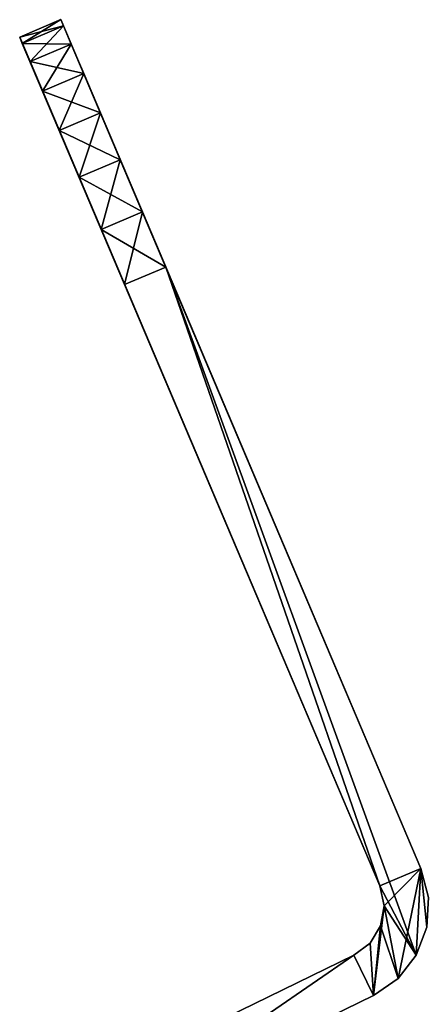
# Model space of a CAD drawing. Header units: millimetres. Extents: x -20 to 20, y 0 to 60.6.
# Tile 16 of 16: x 12.6 to 17.2, y 49.6 to 60.6. Entities that reach past the tile are written whole.
import ezdxf

# ---------------------------------------------------------------- set-up
doc = ezdxf.new("R2010")
doc.units = ezdxf.units.MM
doc.header["$LTSCALE"] = 65.185185
for name, color, linetype in [('27', 7, 'CONTINUOUS'), ('28', 7, 'CONTINUOUS'), ('30', 7, 'CONTINUOUS'), ('31', 7, 'CONTINUOUS'), ('32', 7, 'CONTINUOUS'), ('33', 7, 'CONTINUOUS'), ('34', 7, 'CONTINUOUS'), ('45', 7, 'CONTINUOUS'), ('47', 7, 'CONTINUOUS'), ('48', 7, 'CONTINUOUS'), ('50', 7, 'CONTINUOUS'), ('51', 7, 'CONTINUOUS'), ('53', 7, 'CONTINUOUS'), ('54', 7, 'CONTINUOUS'), ('55', 7, 'CONTINUOUS'), ('56', 7, 'CONTINUOUS'), ('57', 7, 'CONTINUOUS'), ('68', 7, 'CONTINUOUS'), ('70', 7, 'CONTINUOUS'), ('71', 7, 'CONTINUOUS')]:
    doc.layers.add(name, color=color, linetype=linetype)

msp = doc.modelspace()

# ---------------------------------------------------------------- linework, layer by layer
at = {"layer": '27', "color": 254, "linetype": 'Continuous', "true_color": 0xe6e6e6}
for points in [[(16.669, 50.907, 1938), (13.818, 57.623, 1938), (14.279, 57.818, 1938), (16.669, 50.907, 1938)], [(17.129, 51.102, 1938), (16.669, 50.907, 1938), (14.279, 57.818, 1938), (17.129, 51.102, 1938)], [(16.717, 50.685, 1938), (16.669, 50.907, 1938), (17.129, 51.102, 1938), (16.717, 50.685, 1938)], [(16.873, 49.873, 1938), (16.717, 50.685, 1938), (17.129, 51.102, 1938), (16.873, 49.873, 1938)], [(17.077, 50.135, 1938), (16.873, 49.873, 1938), (17.129, 51.102, 1938), (17.077, 50.135, 1938)], [(17.194, 50.447, 1938), (17.077, 50.135, 1938), (17.129, 51.102, 1938), (17.194, 50.447, 1938)], [(17.212, 50.779, 1938), (17.194, 50.447, 1938), (17.129, 51.102, 1938), (17.212, 50.779, 1938)], [(16.679, 50.462, 1938), (16.717, 50.685, 1938), (16.599, 49.683, 1938), (16.679, 50.462, 1938)], [(16.599, 49.683, 1938), (16.717, 50.685, 1938), (16.873, 49.873, 1938), (16.599, 49.683, 1938)], [(16.561, 50.269, 1938), (16.679, 50.462, 1938), (16.599, 49.683, 1938), (16.561, 50.269, 1938)], [(16.38, 50.133, 1938), (16.561, 50.269, 1938), (16.599, 49.683, 1938), (16.38, 50.133, 1938)], [(13.368, 48.664, 1938), (16.38, 50.133, 1938), (13.587, 48.214, 1938), (13.368, 48.664, 1938)], [(13.587, 48.214, 1938), (16.38, 50.133, 1938), (16.599, 49.683, 1938), (13.587, 48.214, 1938)]]:
    msp.add_3dface(points, dxfattribs=at)
at = {"layer": '28', "color": 254, "linetype": 'Continuous', "true_color": 0xe6e6e6}
for points in [[(13.818, 57.623, 1968), (16.669, 50.907, 1968), (14.279, 57.818, 1968), (13.818, 57.623, 1968)], [(17.129, 51.102, 1968), (14.279, 57.818, 1968), (17.077, 50.135, 1968), (17.129, 51.102, 1968)], [(14.279, 57.818, 1968), (16.669, 50.907, 1968), (17.077, 50.135, 1968), (14.279, 57.818, 1968)], [(17.194, 50.447, 1968), (17.129, 51.102, 1968), (17.077, 50.135, 1968), (17.194, 50.447, 1968)], [(17.212, 50.779, 1968), (17.129, 51.102, 1968), (17.194, 50.447, 1968), (17.212, 50.779, 1968)], [(16.669, 50.907, 1968), (16.717, 50.685, 1968), (17.077, 50.135, 1968), (16.669, 50.907, 1968)], [(16.717, 50.685, 1968), (16.679, 50.462, 1968), (16.873, 49.873, 1968), (16.717, 50.685, 1968)], [(17.077, 50.135, 1968), (16.717, 50.685, 1968), (16.873, 49.873, 1968), (17.077, 50.135, 1968)], [(16.679, 50.462, 1968), (16.561, 50.269, 1968), (16.599, 49.683, 1968), (16.679, 50.462, 1968)], [(16.873, 49.873, 1968), (16.679, 50.462, 1968), (16.599, 49.683, 1968), (16.873, 49.873, 1968)], [(16.561, 50.269, 1968), (16.38, 50.133, 1968), (16.599, 49.683, 1968), (16.561, 50.269, 1968)], [(16.38, 50.133, 1968), (13.368, 48.664, 1968), (13.587, 48.214, 1968), (16.38, 50.133, 1968)], [(16.599, 49.683, 1968), (16.38, 50.133, 1968), (13.587, 48.214, 1968), (16.599, 49.683, 1968)]]:
    msp.add_3dface(points, dxfattribs=at)
at = {"layer": '30', "color": 254, "linetype": 'Continuous', "true_color": 0xe6e6e6}
for points in [[(13.587, 48.214, 1938), (16.599, 49.683, 1968), (13.587, 48.214, 1968), (13.587, 48.214, 1938)], [(13.587, 48.214, 1938), (16.599, 49.683, 1938), (16.599, 49.683, 1968), (13.587, 48.214, 1938)]]:
    msp.add_3dface(points, dxfattribs=at)
at = {"layer": '31', "color": 254, "linetype": 'Continuous', "true_color": 0xe6e6e6}
for points in [[(13.106, 60.58, 1965), (17.129, 51.102, 1938), (13.106, 60.58, 1941), (13.106, 60.58, 1965)], [(17.129, 51.102, 1938), (13.106, 60.58, 1965), (13.136, 60.51, 1965.668), (17.129, 51.102, 1938)], [(13.106, 60.58, 1941), (17.129, 51.102, 1938), (13.136, 60.51, 1940.332), (13.106, 60.58, 1941)], [(13.136, 60.51, 1940.332), (17.129, 51.102, 1938), (13.222, 60.306, 1939.698), (13.136, 60.51, 1940.332)], [(13.222, 60.306, 1966.302), (17.129, 51.102, 1938), (13.136, 60.51, 1965.668), (13.222, 60.306, 1966.302)], [(13.222, 60.306, 1939.698), (17.129, 51.102, 1938), (13.362, 59.977, 1939.13), (13.222, 60.306, 1939.698)], [(13.362, 59.977, 1966.87), (17.129, 51.102, 1938), (13.222, 60.306, 1966.302), (13.362, 59.977, 1966.87)], [(13.362, 59.977, 1939.13), (17.129, 51.102, 1938), (13.548, 59.54, 1938.654), (13.362, 59.977, 1939.13)], [(13.548, 59.54, 1967.346), (17.129, 51.102, 1938), (13.362, 59.977, 1966.87), (13.548, 59.54, 1967.346)], [(13.77, 59.016, 1967.703), (17.129, 51.102, 1938), (13.548, 59.54, 1967.346), (13.77, 59.016, 1967.703)], [(13.548, 59.54, 1938.654), (17.129, 51.102, 1938), (13.77, 59.016, 1938.297), (13.548, 59.54, 1938.654)], [(14.018, 58.433, 1967.925), (17.129, 51.102, 1938), (13.77, 59.016, 1967.703), (14.018, 58.433, 1967.925)], [(13.77, 59.016, 1938.297), (17.129, 51.102, 1938), (14.018, 58.433, 1938.075), (13.77, 59.016, 1938.297)], [(14.279, 57.818, 1968), (17.129, 51.102, 1938), (14.018, 58.433, 1967.925), (14.279, 57.818, 1968)], [(17.129, 51.102, 1938), (14.279, 57.818, 1938), (14.018, 58.433, 1938.075), (17.129, 51.102, 1938)], [(17.129, 51.102, 1938), (14.279, 57.818, 1968), (17.129, 51.102, 1968), (17.129, 51.102, 1938)]]:
    msp.add_3dface(points, dxfattribs=at)
at = {"layer": '32', "color": 254, "linetype": 'Continuous', "true_color": 0xe6e6e6}
for points in [[(12.646, 60.384, 1965), (13.106, 60.58, 1941), (12.646, 60.384, 1941), (12.646, 60.384, 1965)], [(13.106, 60.58, 1965), (13.106, 60.58, 1941), (12.646, 60.384, 1965), (13.106, 60.58, 1965)]]:
    msp.add_3dface(points, dxfattribs=at)
at = {"layer": '33', "color": 254, "linetype": 'Continuous', "true_color": 0xe6e6e6}
for points in [[(16.669, 50.907, 1968), (12.646, 60.384, 1941), (12.675, 60.315, 1940.332), (16.669, 50.907, 1968)], [(12.646, 60.384, 1965), (16.669, 50.907, 1968), (12.675, 60.315, 1965.668), (12.646, 60.384, 1965)], [(16.669, 50.907, 1968), (12.646, 60.384, 1965), (12.646, 60.384, 1941), (16.669, 50.907, 1968)], [(12.675, 60.315, 1965.668), (16.669, 50.907, 1968), (12.762, 60.111, 1966.302), (12.675, 60.315, 1965.668)], [(12.762, 60.111, 1939.698), (16.669, 50.907, 1968), (12.675, 60.315, 1940.332), (12.762, 60.111, 1939.698)], [(12.762, 60.111, 1966.302), (16.669, 50.907, 1968), (12.902, 59.782, 1966.87), (12.762, 60.111, 1966.302)], [(12.902, 59.782, 1939.13), (16.669, 50.907, 1968), (12.762, 60.111, 1939.698), (12.902, 59.782, 1939.13)], [(12.902, 59.782, 1966.87), (16.669, 50.907, 1968), (13.087, 59.344, 1967.346), (12.902, 59.782, 1966.87)], [(13.087, 59.344, 1938.654), (16.669, 50.907, 1968), (12.902, 59.782, 1939.13), (13.087, 59.344, 1938.654)], [(13.087, 59.344, 1967.346), (16.669, 50.907, 1968), (13.31, 58.821, 1967.703), (13.087, 59.344, 1967.346)], [(13.31, 58.821, 1938.297), (16.669, 50.907, 1968), (13.087, 59.344, 1938.654), (13.31, 58.821, 1938.297)], [(13.31, 58.821, 1967.703), (16.669, 50.907, 1968), (13.557, 58.237, 1967.925), (13.31, 58.821, 1967.703)], [(13.557, 58.237, 1938.075), (16.669, 50.907, 1968), (13.31, 58.821, 1938.297), (13.557, 58.237, 1938.075)], [(16.669, 50.907, 1968), (13.818, 57.623, 1968), (13.557, 58.237, 1967.925), (16.669, 50.907, 1968)], [(13.818, 57.623, 1938), (16.669, 50.907, 1968), (13.557, 58.237, 1938.075), (13.818, 57.623, 1938)], [(13.818, 57.623, 1938), (16.669, 50.907, 1938), (16.669, 50.907, 1968), (13.818, 57.623, 1938)]]:
    msp.add_3dface(points, dxfattribs=at)
at = {"layer": '34', "color": 254, "linetype": 'Continuous', "true_color": 0xe6e6e6}
for points in [[(16.38, 50.133, 1938), (13.368, 48.664, 1968), (16.38, 50.133, 1968), (16.38, 50.133, 1938)], [(16.38, 50.133, 1938), (13.368, 48.664, 1938), (13.368, 48.664, 1968), (16.38, 50.133, 1938)]]:
    msp.add_3dface(points, dxfattribs=at)
at = {"layer": '45', "color": 254, "linetype": 'Continuous', "true_color": 0xe6e6e6}
for points in [[(17.129, 51.102, 1938), (17.129, 51.102, 1968), (17.212, 50.779, 1968), (17.129, 51.102, 1938)], [(17.212, 50.779, 1938), (17.129, 51.102, 1938), (17.212, 50.779, 1968), (17.212, 50.779, 1938)], [(17.212, 50.779, 1938), (17.212, 50.779, 1968), (17.194, 50.447, 1968), (17.212, 50.779, 1938)], [(17.194, 50.447, 1938), (17.212, 50.779, 1938), (17.194, 50.447, 1968), (17.194, 50.447, 1938)], [(17.194, 50.447, 1938), (17.194, 50.447, 1968), (17.077, 50.135, 1968), (17.194, 50.447, 1938)], [(17.077, 50.135, 1938), (17.194, 50.447, 1938), (17.077, 50.135, 1968), (17.077, 50.135, 1938)], [(16.873, 49.873, 1938), (17.077, 50.135, 1938), (16.873, 49.873, 1968), (16.873, 49.873, 1938)], [(17.077, 50.135, 1938), (17.077, 50.135, 1968), (16.873, 49.873, 1968), (17.077, 50.135, 1938)], [(16.599, 49.683, 1938), (16.873, 49.873, 1938), (16.599, 49.683, 1968), (16.599, 49.683, 1938)], [(16.873, 49.873, 1938), (16.873, 49.873, 1968), (16.599, 49.683, 1968), (16.873, 49.873, 1938)]]:
    msp.add_3dface(points, dxfattribs=at)
at = {"layer": '47', "color": 254, "linetype": 'Continuous', "true_color": 0xe6e6e6}
for points in [[(13.106, 60.58, 1965), (12.646, 60.384, 1965), (12.675, 60.315, 1965.668), (13.106, 60.58, 1965)], [(13.136, 60.51, 1965.668), (13.106, 60.58, 1965), (12.675, 60.315, 1965.668), (13.136, 60.51, 1965.668)], [(13.136, 60.51, 1965.668), (12.675, 60.315, 1965.668), (12.762, 60.111, 1966.302), (13.136, 60.51, 1965.668)], [(13.222, 60.306, 1966.302), (13.136, 60.51, 1965.668), (12.762, 60.111, 1966.302), (13.222, 60.306, 1966.302)], [(13.222, 60.306, 1966.302), (12.762, 60.111, 1966.302), (12.902, 59.782, 1966.87), (13.222, 60.306, 1966.302)], [(13.362, 59.977, 1966.87), (13.222, 60.306, 1966.302), (12.902, 59.782, 1966.87), (13.362, 59.977, 1966.87)], [(13.362, 59.977, 1966.87), (12.902, 59.782, 1966.87), (13.087, 59.344, 1967.346), (13.362, 59.977, 1966.87)], [(13.548, 59.54, 1967.346), (13.362, 59.977, 1966.87), (13.087, 59.344, 1967.346), (13.548, 59.54, 1967.346)], [(13.548, 59.54, 1967.346), (13.087, 59.344, 1967.346), (13.31, 58.821, 1967.703), (13.548, 59.54, 1967.346)], [(13.77, 59.016, 1967.703), (13.548, 59.54, 1967.346), (13.31, 58.821, 1967.703), (13.77, 59.016, 1967.703)], [(13.77, 59.016, 1967.703), (13.31, 58.821, 1967.703), (13.557, 58.237, 1967.925), (13.77, 59.016, 1967.703)], [(14.018, 58.433, 1967.925), (13.77, 59.016, 1967.703), (13.557, 58.237, 1967.925), (14.018, 58.433, 1967.925)], [(13.818, 57.623, 1968), (14.018, 58.433, 1967.925), (13.557, 58.237, 1967.925), (13.818, 57.623, 1968)], [(13.818, 57.623, 1968), (14.279, 57.818, 1968), (14.018, 58.433, 1967.925), (13.818, 57.623, 1968)]]:
    msp.add_3dface(points, dxfattribs=at)
at = {"layer": '48', "color": 254, "linetype": 'Continuous', "true_color": 0xe6e6e6}
for points in [[(13.106, 60.58, 1941), (13.136, 60.51, 1940.332), (12.646, 60.384, 1941), (13.106, 60.58, 1941)], [(12.646, 60.384, 1941), (13.136, 60.51, 1940.332), (12.675, 60.315, 1940.332), (12.646, 60.384, 1941)], [(13.136, 60.51, 1940.332), (13.222, 60.306, 1939.698), (12.675, 60.315, 1940.332), (13.136, 60.51, 1940.332)], [(13.222, 60.306, 1939.698), (12.762, 60.111, 1939.698), (12.675, 60.315, 1940.332), (13.222, 60.306, 1939.698)], [(13.222, 60.306, 1939.698), (13.362, 59.977, 1939.13), (12.762, 60.111, 1939.698), (13.222, 60.306, 1939.698)], [(13.362, 59.977, 1939.13), (12.902, 59.782, 1939.13), (12.762, 60.111, 1939.698), (13.362, 59.977, 1939.13)], [(13.362, 59.977, 1939.13), (13.548, 59.54, 1938.654), (12.902, 59.782, 1939.13), (13.362, 59.977, 1939.13)], [(13.548, 59.54, 1938.654), (13.087, 59.344, 1938.654), (12.902, 59.782, 1939.13), (13.548, 59.54, 1938.654)], [(13.548, 59.54, 1938.654), (13.77, 59.016, 1938.297), (13.087, 59.344, 1938.654), (13.548, 59.54, 1938.654)], [(13.77, 59.016, 1938.297), (13.31, 58.821, 1938.297), (13.087, 59.344, 1938.654), (13.77, 59.016, 1938.297)], [(13.77, 59.016, 1938.297), (14.018, 58.433, 1938.075), (13.31, 58.821, 1938.297), (13.77, 59.016, 1938.297)], [(14.018, 58.433, 1938.075), (13.557, 58.237, 1938.075), (13.31, 58.821, 1938.297), (14.018, 58.433, 1938.075)], [(14.018, 58.433, 1938.075), (14.279, 57.818, 1938), (13.557, 58.237, 1938.075), (14.018, 58.433, 1938.075)], [(14.279, 57.818, 1938), (13.818, 57.623, 1938), (13.557, 58.237, 1938.075), (14.279, 57.818, 1938)]]:
    msp.add_3dface(points, dxfattribs=at)
at = {"layer": '50', "color": 254, "linetype": 'Continuous', "true_color": 0xe6e6e6}
for points in [[(16.669, 50.907, 50), (13.818, 57.623, 50), (14.279, 57.818, 50), (16.669, 50.907, 50)], [(17.129, 51.102, 50), (16.669, 50.907, 50), (14.279, 57.818, 50), (17.129, 51.102, 50)], [(16.717, 50.685, 50), (16.669, 50.907, 50), (17.129, 51.102, 50), (16.717, 50.685, 50)], [(16.873, 49.873, 50), (16.717, 50.685, 50), (17.129, 51.102, 50), (16.873, 49.873, 50)], [(17.077, 50.135, 50), (16.873, 49.873, 50), (17.129, 51.102, 50), (17.077, 50.135, 50)], [(17.194, 50.447, 50), (17.077, 50.135, 50), (17.129, 51.102, 50), (17.194, 50.447, 50)], [(17.212, 50.779, 50), (17.194, 50.447, 50), (17.129, 51.102, 50), (17.212, 50.779, 50)], [(16.599, 49.683, 50), (16.717, 50.685, 50), (16.873, 49.873, 50), (16.599, 49.683, 50)], [(16.679, 50.462, 50), (16.717, 50.685, 50), (16.599, 49.683, 50), (16.679, 50.462, 50)], [(16.561, 50.269, 50), (16.679, 50.462, 50), (16.599, 49.683, 50), (16.561, 50.269, 50)], [(16.38, 50.133, 50), (16.561, 50.269, 50), (16.599, 49.683, 50), (16.38, 50.133, 50)], [(13.368, 48.664, 50), (16.38, 50.133, 50), (13.587, 48.214, 50), (13.368, 48.664, 50)], [(13.587, 48.214, 50), (16.38, 50.133, 50), (16.599, 49.683, 50), (13.587, 48.214, 50)]]:
    msp.add_3dface(points, dxfattribs=at)
at = {"layer": '51', "color": 254, "linetype": 'Continuous', "true_color": 0xe6e6e6}
for points in [[(13.818, 57.623, 80), (16.669, 50.907, 80), (14.279, 57.818, 80), (13.818, 57.623, 80)], [(17.129, 51.102, 80), (14.279, 57.818, 80), (17.077, 50.135, 80), (17.129, 51.102, 80)], [(14.279, 57.818, 80), (16.669, 50.907, 80), (17.077, 50.135, 80), (14.279, 57.818, 80)], [(17.194, 50.447, 80), (17.129, 51.102, 80), (17.077, 50.135, 80), (17.194, 50.447, 80)], [(17.212, 50.779, 80), (17.129, 51.102, 80), (17.194, 50.447, 80), (17.212, 50.779, 80)], [(16.669, 50.907, 80), (16.717, 50.685, 80), (17.077, 50.135, 80), (16.669, 50.907, 80)], [(16.717, 50.685, 80), (16.679, 50.462, 80), (16.873, 49.873, 80), (16.717, 50.685, 80)], [(17.077, 50.135, 80), (16.717, 50.685, 80), (16.873, 49.873, 80), (17.077, 50.135, 80)], [(16.679, 50.462, 80), (16.561, 50.269, 80), (16.599, 49.683, 80), (16.679, 50.462, 80)], [(16.873, 49.873, 80), (16.679, 50.462, 80), (16.599, 49.683, 80), (16.873, 49.873, 80)], [(16.561, 50.269, 80), (16.38, 50.133, 80), (16.599, 49.683, 80), (16.561, 50.269, 80)], [(16.38, 50.133, 80), (13.368, 48.664, 80), (13.587, 48.214, 80), (16.38, 50.133, 80)], [(16.599, 49.683, 80), (16.38, 50.133, 80), (13.587, 48.214, 80), (16.599, 49.683, 80)]]:
    msp.add_3dface(points, dxfattribs=at)
at = {"layer": '53', "color": 254, "linetype": 'Continuous', "true_color": 0xe6e6e6}
for points in [[(13.587, 48.214, 50), (16.599, 49.683, 50), (16.599, 49.683, 80), (13.587, 48.214, 50)], [(13.587, 48.214, 50), (16.599, 49.683, 80), (13.587, 48.214, 80), (13.587, 48.214, 50)]]:
    msp.add_3dface(points, dxfattribs=at)
at = {"layer": '54', "color": 254, "linetype": 'Continuous', "true_color": 0xe6e6e6}
for points in [[(13.106, 60.58, 77), (17.129, 51.102, 50), (13.106, 60.58, 53), (13.106, 60.58, 77)], [(17.129, 51.102, 50), (13.106, 60.58, 77), (13.136, 60.51, 77.668), (17.129, 51.102, 50)], [(13.106, 60.58, 53), (17.129, 51.102, 50), (13.136, 60.51, 52.332), (13.106, 60.58, 53)], [(13.136, 60.51, 52.332), (17.129, 51.102, 50), (13.222, 60.306, 51.698), (13.136, 60.51, 52.332)], [(13.222, 60.306, 78.302), (17.129, 51.102, 50), (13.136, 60.51, 77.668), (13.222, 60.306, 78.302)], [(13.222, 60.306, 51.698), (17.129, 51.102, 50), (13.362, 59.977, 51.13), (13.222, 60.306, 51.698)], [(13.362, 59.977, 78.87), (17.129, 51.102, 50), (13.222, 60.306, 78.302), (13.362, 59.977, 78.87)], [(13.362, 59.977, 51.13), (17.129, 51.102, 50), (13.548, 59.54, 50.654), (13.362, 59.977, 51.13)], [(13.548, 59.54, 79.346), (17.129, 51.102, 50), (13.362, 59.977, 78.87), (13.548, 59.54, 79.346)], [(13.548, 59.54, 50.654), (17.129, 51.102, 50), (13.77, 59.016, 50.297), (13.548, 59.54, 50.654)], [(13.77, 59.016, 79.703), (17.129, 51.102, 50), (13.548, 59.54, 79.346), (13.77, 59.016, 79.703)], [(13.77, 59.016, 50.297), (17.129, 51.102, 50), (14.018, 58.433, 50.075), (13.77, 59.016, 50.297)], [(14.018, 58.433, 79.925), (17.129, 51.102, 50), (13.77, 59.016, 79.703), (14.018, 58.433, 79.925)], [(14.279, 57.818, 80), (17.129, 51.102, 50), (14.018, 58.433, 79.925), (14.279, 57.818, 80)], [(17.129, 51.102, 50), (14.279, 57.818, 50), (14.018, 58.433, 50.075), (17.129, 51.102, 50)], [(17.129, 51.102, 50), (14.279, 57.818, 80), (17.129, 51.102, 80), (17.129, 51.102, 50)]]:
    msp.add_3dface(points, dxfattribs=at)
at = {"layer": '55', "color": 254, "linetype": 'Continuous', "true_color": 0xe6e6e6}
for points in [[(13.106, 60.58, 77), (13.106, 60.58, 53), (12.646, 60.384, 77), (13.106, 60.58, 77)], [(12.646, 60.384, 77), (13.106, 60.58, 53), (12.646, 60.384, 53), (12.646, 60.384, 77)]]:
    msp.add_3dface(points, dxfattribs=at)
at = {"layer": '56', "color": 254, "linetype": 'Continuous', "true_color": 0xe6e6e6}
for points in [[(12.646, 60.384, 77), (16.669, 50.907, 80), (12.675, 60.315, 77.668), (12.646, 60.384, 77)], [(16.669, 50.907, 80), (12.646, 60.384, 53), (12.675, 60.315, 52.332), (16.669, 50.907, 80)], [(16.669, 50.907, 80), (12.646, 60.384, 77), (12.646, 60.384, 53), (16.669, 50.907, 80)], [(12.675, 60.315, 77.668), (16.669, 50.907, 80), (12.762, 60.111, 78.302), (12.675, 60.315, 77.668)], [(12.762, 60.111, 51.698), (16.669, 50.907, 80), (12.675, 60.315, 52.332), (12.762, 60.111, 51.698)], [(12.762, 60.111, 78.302), (16.669, 50.907, 80), (12.902, 59.782, 78.87), (12.762, 60.111, 78.302)], [(12.902, 59.782, 51.13), (16.669, 50.907, 80), (12.762, 60.111, 51.698), (12.902, 59.782, 51.13)], [(12.902, 59.782, 78.87), (16.669, 50.907, 80), (13.087, 59.344, 79.346), (12.902, 59.782, 78.87)], [(13.087, 59.344, 50.654), (16.669, 50.907, 80), (12.902, 59.782, 51.13), (13.087, 59.344, 50.654)], [(13.31, 58.821, 50.297), (16.669, 50.907, 80), (13.087, 59.344, 50.654), (13.31, 58.821, 50.297)], [(13.087, 59.344, 79.346), (16.669, 50.907, 80), (13.31, 58.821, 79.703), (13.087, 59.344, 79.346)], [(13.557, 58.237, 50.075), (16.669, 50.907, 80), (13.31, 58.821, 50.297), (13.557, 58.237, 50.075)], [(13.31, 58.821, 79.703), (16.669, 50.907, 80), (13.557, 58.237, 79.925), (13.31, 58.821, 79.703)], [(16.669, 50.907, 80), (13.818, 57.623, 80), (13.557, 58.237, 79.925), (16.669, 50.907, 80)], [(13.818, 57.623, 50), (16.669, 50.907, 80), (13.557, 58.237, 50.075), (13.818, 57.623, 50)], [(13.818, 57.623, 50), (16.669, 50.907, 50), (16.669, 50.907, 80), (13.818, 57.623, 50)]]:
    msp.add_3dface(points, dxfattribs=at)
at = {"layer": '57', "color": 254, "linetype": 'Continuous', "true_color": 0xe6e6e6}
for points in [[(16.38, 50.133, 50), (13.368, 48.664, 80), (16.38, 50.133, 80), (16.38, 50.133, 50)], [(16.38, 50.133, 50), (13.368, 48.664, 50), (13.368, 48.664, 80), (16.38, 50.133, 50)]]:
    msp.add_3dface(points, dxfattribs=at)
at = {"layer": '68', "color": 254, "linetype": 'Continuous', "true_color": 0xe6e6e6}
for points in [[(17.212, 50.779, 50), (17.129, 51.102, 50), (17.212, 50.779, 80), (17.212, 50.779, 50)], [(17.129, 51.102, 50), (17.129, 51.102, 80), (17.212, 50.779, 80), (17.129, 51.102, 50)], [(17.194, 50.447, 50), (17.212, 50.779, 50), (17.194, 50.447, 80), (17.194, 50.447, 50)], [(17.212, 50.779, 50), (17.212, 50.779, 80), (17.194, 50.447, 80), (17.212, 50.779, 50)], [(17.077, 50.135, 50), (17.194, 50.447, 50), (17.077, 50.135, 80), (17.077, 50.135, 50)], [(17.194, 50.447, 50), (17.194, 50.447, 80), (17.077, 50.135, 80), (17.194, 50.447, 50)], [(16.873, 49.873, 50), (17.077, 50.135, 50), (16.873, 49.873, 80), (16.873, 49.873, 50)], [(17.077, 50.135, 50), (17.077, 50.135, 80), (16.873, 49.873, 80), (17.077, 50.135, 50)], [(16.599, 49.683, 50), (16.873, 49.873, 50), (16.599, 49.683, 80), (16.599, 49.683, 50)], [(16.873, 49.873, 50), (16.873, 49.873, 80), (16.599, 49.683, 80), (16.873, 49.873, 50)]]:
    msp.add_3dface(points, dxfattribs=at)
at = {"layer": '70', "color": 254, "linetype": 'Continuous', "true_color": 0xe6e6e6}
for points in [[(13.106, 60.58, 77), (12.646, 60.384, 77), (12.675, 60.315, 77.668), (13.106, 60.58, 77)], [(13.136, 60.51, 77.668), (13.106, 60.58, 77), (12.675, 60.315, 77.668), (13.136, 60.51, 77.668)], [(13.136, 60.51, 77.668), (12.675, 60.315, 77.668), (12.762, 60.111, 78.302), (13.136, 60.51, 77.668)], [(13.222, 60.306, 78.302), (13.136, 60.51, 77.668), (12.762, 60.111, 78.302), (13.222, 60.306, 78.302)], [(13.222, 60.306, 78.302), (12.762, 60.111, 78.302), (12.902, 59.782, 78.87), (13.222, 60.306, 78.302)], [(13.362, 59.977, 78.87), (13.222, 60.306, 78.302), (12.902, 59.782, 78.87), (13.362, 59.977, 78.87)], [(13.362, 59.977, 78.87), (12.902, 59.782, 78.87), (13.087, 59.344, 79.346), (13.362, 59.977, 78.87)], [(13.548, 59.54, 79.346), (13.362, 59.977, 78.87), (13.087, 59.344, 79.346), (13.548, 59.54, 79.346)], [(13.548, 59.54, 79.346), (13.087, 59.344, 79.346), (13.31, 58.821, 79.703), (13.548, 59.54, 79.346)], [(13.77, 59.016, 79.703), (13.548, 59.54, 79.346), (13.31, 58.821, 79.703), (13.77, 59.016, 79.703)], [(13.77, 59.016, 79.703), (13.31, 58.821, 79.703), (13.557, 58.237, 79.925), (13.77, 59.016, 79.703)], [(14.018, 58.433, 79.925), (13.77, 59.016, 79.703), (13.557, 58.237, 79.925), (14.018, 58.433, 79.925)], [(13.818, 57.623, 80), (14.018, 58.433, 79.925), (13.557, 58.237, 79.925), (13.818, 57.623, 80)], [(13.818, 57.623, 80), (14.279, 57.818, 80), (14.018, 58.433, 79.925), (13.818, 57.623, 80)]]:
    msp.add_3dface(points, dxfattribs=at)
at = {"layer": '71', "color": 254, "linetype": 'Continuous', "true_color": 0xe6e6e6}
for points in [[(13.106, 60.58, 53), (13.136, 60.51, 52.332), (12.646, 60.384, 53), (13.106, 60.58, 53)], [(12.646, 60.384, 53), (13.136, 60.51, 52.332), (12.675, 60.315, 52.332), (12.646, 60.384, 53)], [(13.136, 60.51, 52.332), (13.222, 60.306, 51.698), (12.675, 60.315, 52.332), (13.136, 60.51, 52.332)], [(13.222, 60.306, 51.698), (12.762, 60.111, 51.698), (12.675, 60.315, 52.332), (13.222, 60.306, 51.698)], [(13.222, 60.306, 51.698), (13.362, 59.977, 51.13), (12.762, 60.111, 51.698), (13.222, 60.306, 51.698)], [(13.362, 59.977, 51.13), (12.902, 59.782, 51.13), (12.762, 60.111, 51.698), (13.362, 59.977, 51.13)], [(13.362, 59.977, 51.13), (13.548, 59.54, 50.654), (12.902, 59.782, 51.13), (13.362, 59.977, 51.13)], [(13.548, 59.54, 50.654), (13.087, 59.344, 50.654), (12.902, 59.782, 51.13), (13.548, 59.54, 50.654)], [(13.548, 59.54, 50.654), (13.77, 59.016, 50.297), (13.087, 59.344, 50.654), (13.548, 59.54, 50.654)], [(13.77, 59.016, 50.297), (13.31, 58.821, 50.297), (13.087, 59.344, 50.654), (13.77, 59.016, 50.297)], [(13.77, 59.016, 50.297), (14.018, 58.433, 50.075), (13.31, 58.821, 50.297), (13.77, 59.016, 50.297)], [(14.018, 58.433, 50.075), (13.557, 58.237, 50.075), (13.31, 58.821, 50.297), (14.018, 58.433, 50.075)], [(14.018, 58.433, 50.075), (14.279, 57.818, 50), (13.557, 58.237, 50.075), (14.018, 58.433, 50.075)], [(14.279, 57.818, 50), (13.818, 57.623, 50), (13.557, 58.237, 50.075), (14.279, 57.818, 50)]]:
    msp.add_3dface(points, dxfattribs=at)

doc.saveas('drawing.dxf')
